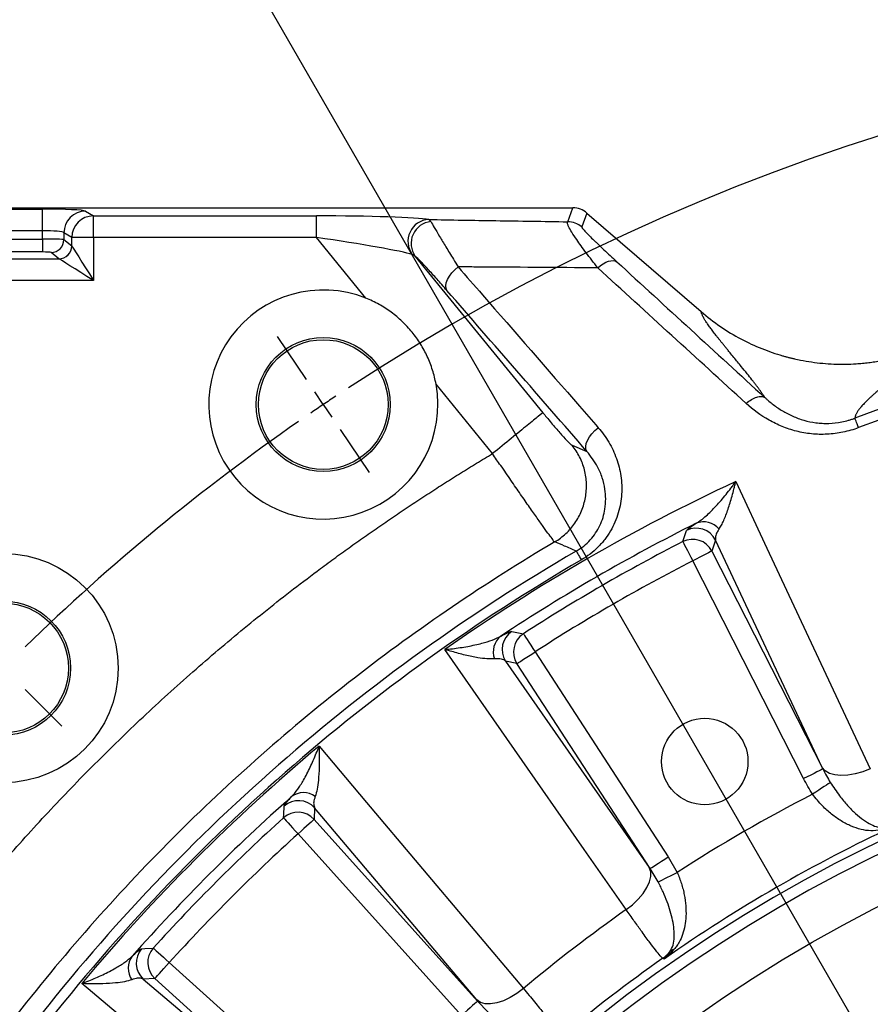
# Model space of a CAD drawing. Extents: x 0 to 8410, y 0 to 5940.
# Tile 20 of 110: x 1688 to 2081, y 4608 to 5063. Entities that reach past the tile are written whole.
import ezdxf

# ---------------------------------------------------------------- set-up
doc = ezdxf.new("R2010")
doc.units = 0
doc.header["$LTSCALE"] = 10
doc.linetypes.add('CENTERX2', pattern=[20.32, 12.7, -2.54, 2.54, -2.54])
doc.layers.get('0').update_dxf_attribs({"linetype": 'CONTINUOUS'})
doc.styles.add('SLDTEXTSTYLE0', font='TXT', dxfattribs={"width": 0.605})
doc.dimstyles.new('SLDDIMSTYLE0', dxfattribs={"dimtxt": 50, "dimasz": 50, "dimexe": 0, "dimexo": 0.0625, "dimgap": 12.5, "dimtad": 0, "dimtih": 1, "dimtoh": 1, "dimdec": 1, "dimlfac": 0.5, "dimrnd": 1e-09, "dimzin": 12, "dimtxsty": 'SLDTEXTSTYLE0', "dimblk1": 'NONE', "dimsah": 1, "dimcen": 0, "dimazin": 3, "dimtfac": 1, "dimtmove": 0, "dimatfit": 3, "dimtolj": 1, "dimtzin": 12})
doc.dimstyles.new('SLDDIMSTYLE1', dxfattribs={"dimtxt": 50, "dimasz": 50, "dimexe": 0, "dimexo": 0.0625, "dimgap": -12.5, "dimtad": 1, "dimdec": 4, "dimlfac": 5, "dimzin": 12, "dimtxsty": 'SLDTEXTSTYLE0', "dimsah": 1, "dimcen": 0.09, "dimazin": 3, "dimtfac": 1, "dimtofl": 0, "dimtmove": 0, "dimatfit": 3, "dimtolj": 1})

# ---------------------------------------------------------------- blocks, each defined once
blk = doc.blocks.new('_D')
at = {"color": 7, "linetype": 'CONTINUOUS'}
for p, q in [((1762.91, 5138.79), (3012.06, 2973.23)), ((3012.06, 2973.23), (3116.53, 2792.13)), ((3116.53, 2792.13), (3367.21, 2792.13))]:
    blk.add_line(p, q, dxfattribs=at)
blk.add_solid([(3012.06, 2973.23), (3030.55, 2926.18), (3043.54, 2933.67)], dxfattribs=at)
at = {"color": 7, "linetype": 'CONTINUOUS', "char_height": 50, "attachment_point": 1, "style": 'SLDTEXTSTYLE0'}
for s, insert in [('%%c', (3141.53, 2856.58)), ('1250', (3214.43, 2856.72))]:
    blk.add_mtext(s, dxfattribs=dict(at, insert=insert))
blk = doc.blocks.new('_NONE')
blk = doc.blocks.new('_D_5')
at = {"color": 7, "linetype": 'CONTINUOUS'}
for p, q in [((2387.49, 5081.86), (2387.49, 5608.37)), ((1603.98, 5488.06), (1780.85, 5571.47)), ((1780.85, 5571.47), (1813.59, 5502.07)), ((1813.59, 5502.07), (1636.72, 5418.65)), ((1636.72, 5418.65), (1603.98, 5488.06)), ((1573.42, 4727.07), (1189.65, 5043.43))]:
    blk.add_line(p, q, dxfattribs=at)
blk.add_arc((2387.49, 4056.01), 1537.35, 90, 140.5, dxfattribs=at)
for points in [[(2387.49, 5593.37), (2337.37, 5600.05), (2337.61, 5585.05)], [(1201.23, 5033.89), (1239.36, 5067.08), (1227.94, 5076.81)]]:
    blk.add_solid(points, dxfattribs=at)
at = {"color": 7, "linetype": 'CONTINUOUS', "insert": (1624.77, 5484.28), "char_height": 50, "attachment_point": 1, "rotation": 25.25, "style": 'SLDTEXTSTYLE0'}
blk.add_mtext('50,5°', dxfattribs=at)
blk = doc.blocks.new('SW_CENTERMARKSYMBOL_0')
at = {"color": 0, "linetype": 'CONTINUOUS'}
for p, q in [((262.02, 281.45), (248.6, 301.35)), ((269.84, 269.84), (265.93, 275.65)), ((269.84, 269.84), (273.76, 264.04)), ((277.67, 258.24), (291.09, 238.34)), ((131.83, 138.01), (148.8, 121.04))]:
    blk.add_line(p, q, dxfattribs=at)
for start, end in [(56.80214, 123.19786), (123.59893, 124), (124, 124.40107), (124.80214, 134.19786)]:
    blk.add_arc((829.04, -559.19), 1000, start, end, dxfattribs=at)

msp = doc.modelspace()

# ---------------------------------------------------------------- linework, layer by layer
at = {"color": 7, "linetype": 'CONTINUOUS'}
for p, q in [((1553.023968, 4976.011337), (1943.772857, 4976.011337)), ((1950.29733, 4973.58525), (2003.075216, 4928.038122))]:
    msp.add_line(p, q, dxfattribs=at)
at = {"color": 8, "linetype": 'CONTINUOUS'}
for p, q in [((1656.649445, 4975.459816), (1698.322807, 4975.459816)), ((1698.322807, 4965.473534), (1698.322807, 4975.459816)), ((1718.246732, 4974.502982), (1721.898769, 4972.315373)), ((1941.388701, 4969.599487), (1943.772857, 4976.011337)), ((1721.898769, 4972.315373), (1825.093065, 4972.315373)), ((1721.898769, 4962.329032), (1721.898769, 4972.315373)), ((1825.093065, 4962.329032), (1825.093065, 4972.315373)), ((1877.076779, 4970.63178), (1878.100131, 4969.670297)), ((1950.29733, 4973.58525), (1947.913174, 4967.173459)), ((1698.322807, 4965.473534), (1656.649445, 4965.473534)), ((1698.322807, 4961.606385), (1698.322807, 4965.473534)), ((1656.649445, 4961.606385), (1698.322807, 4961.606385)), ((1698.322807, 4961.606385), (1698.322807, 4955.621006)), ((1711.936806, 4962.329032), (1708.28477, 4964.516701)), ((1708.28477, 4964.516701), (1708.28477, 4961.351098)), ((1708.28477, 4961.351098), (1711.912487, 4958.451571)), ((1721.898769, 4962.329032), (1711.936806, 4962.329032)), ((1711.936806, 4958.429696), (1711.936806, 4962.329032)), ((1721.898769, 4962.329032), (1721.898769, 4942.490579)), ((1825.093065, 4962.329032), (1721.898769, 4962.329032)), ((1847.999249, 4934.249224), (1825.093065, 4962.329032)), ((1649.036978, 4952.466191), (1705.935274, 4952.466191)), ((1698.322807, 4955.621006), (1656.649445, 4955.621006)), ((1705.935274, 4952.466191), (1702.307616, 4955.365719)), ((1870.8773, 4953.598978), (1929.873441, 4881.277801)), ((1721.898769, 4942.490579), (1633.073483, 4942.490579)), ((1906.657968, 4862.341644), (1880.44915, 4894.470097)), ((1943.434421, 4866.167607), (1950.262432, 4863.364698)), ((2009.770755, 4822.371067), (2008.110498, 4817.256035)), ((2059.176181, 4717.080952), (2009.770755, 4822.371067)), ((2008.110498, 4817.256035), (2059.448604, 4716.49933)), ((2050.550763, 4711.965622), (1999.212657, 4812.722327)), ((1926.291917, 4770.62154), (1987.880711, 4675.783099)), ((1917.91669, 4765.182616), (1912.656818, 4766.302289)), ((1912.656818, 4766.302289), (1979.137991, 4670.870902)), ((1979.505513, 4670.344176), (1917.91669, 4765.182616)), ((1824.292634, 4698.498012), (1824.01279, 4693.127574)), ((1899.265651, 4609.582724), (1824.292634, 4698.498012)), ((1824.01279, 4693.127574), (1899.679337, 4609.091403)), ((1892.258082, 4602.409245), (1816.591535, 4686.445476)), ((1987.880711, 4675.783099), (1992.039416, 4668.584229)), ((1983.225678, 4664.20603), (1979.505513, 4670.344176)), ((1757.051979, 4626.90592), (1841.08821, 4551.239373)), ((1750.369881, 4619.484665), (1744.999443, 4619.204821)), ((1744.999443, 4619.204821), (1833.914731, 4544.231804)), ((1834.406052, 4543.818118), (1750.369881, 4619.484665)), ((1899.679337, 4609.091403), (1904.645507, 4603.909315))]:
    msp.add_line(p, q, dxfattribs=at)
at = {"color": 8, "linetype": 'CONTINUOUS', "flags": 128}
for points in [[(1711.936806, 4958.429696), (1712.268327, 4957.899274), (1712.930058, 4956.840517), (1713.899289, 4955.289723), (1715.14288, 4953.300001), (1716.618095, 4950.939657), (1718.274389, 4948.289575), (1720.054958, 4945.440652), (1721.898769, 4942.490579)], [(1721.898769, 4942.490579), (1718.948696, 4944.334389), (1716.099773, 4946.114959), (1713.449691, 4947.771253), (1711.089347, 4949.246468), (1709.099625, 4950.489999), (1707.548831, 4951.45929), (1706.490014, 4952.121021), (1705.959652, 4952.452482)], [(1955.269937, 4948.283555), (1956.50274, 4949.295165), (1957.764242, 4950.151683), (1959.02044, 4950.830044), (1960.237477, 4951.311888), (1961.382572, 4951.584281), (1962.424819, 4951.639833), (1963.336174, 4951.477112), (1964.09205, 4951.10053)], [(1885.506247, 4937.795164), (1885.073875, 4938.789667), (1884.974871, 4940.001191), (1885.21329, 4941.380204), (1885.779355, 4942.870559), (1886.65006, 4944.411339), (1887.78982, 4945.939721), (1889.152144, 4947.393419), (1890.68142, 4948.713006)], [(1950.262432, 4863.364698), (1949.830626, 4864.364208), (1949.736927, 4865.5836), (1949.985181, 4866.972388), (1950.565104, 4868.473114), (1951.452736, 4870.023669), (1952.611302, 4871.55986), (1953.992878, 4873.018147), (1955.540304, 4874.338152)], [(2019.10377, 4849.373819), (2033.542339, 4818.599106), (2081.403528, 4716.584148)], [(1994.653736, 4821.607293), (1995.12041, 4823.020817), (1996.35369, 4826.742591)], [(1994.653736, 4821.607293), (1994.780664, 4821.359874), (1995.066796, 4820.802213), (1995.50185, 4819.954337), (1996.070181, 4818.846704), (1996.751372, 4817.51913), (1997.520987, 4816.019239), (1998.35134, 4814.400913), (1999.212657, 4812.722327)], [(1945.339684, 4817.233504), (1945.424024, 4817.088308), (1945.574556, 4816.829206), (1945.789222, 4816.459598), (1946.065162, 4815.984549), (1946.39862, 4815.410437), (1946.785186, 4814.744891), (1947.219585, 4813.997032), (1947.696005, 4813.176753)], [(2008.110498, 4817.256035), (2007.862721, 4817.129792), (2007.304255, 4816.84524), (2006.455157, 4816.41257), (2005.345945, 4815.847398), (2004.016404, 4815.169992), (2002.514337, 4814.404608), (2000.893686, 4813.578846), (1999.212657, 4812.722327)], [(1915.579532, 4780.107559), (1917.035107, 4779.807808), (1920.876775, 4779.012145)], [(1920.876775, 4779.012145), (1921.027575, 4778.778495), (1921.367441, 4778.251888), (1921.884213, 4777.451159), (1922.559266, 4776.405157), (1923.368399, 4775.151433), (1924.282555, 4773.734988), (1925.268863, 4772.206725), (1926.291917, 4770.62154)], [(1968.454574, 4651.37303), (1949.021761, 4679.264249), (1884.605263, 4771.721067)], [(1917.91669, 4765.182616), (1918.149923, 4765.334071), (1918.675576, 4765.675427), (1919.474815, 4766.194464), (1920.518879, 4766.872467), (1921.770309, 4767.685177), (1923.184161, 4768.603326), (1924.709622, 4769.593956), (1926.291917, 4770.62154)], [(1826.318775, 4726.996245), (1848.230456, 4701.007189), (1920.864199, 4614.855708)], [(2059.448604, 4716.49933), (2059.200828, 4716.373088), (2058.642362, 4716.088535), (2057.793264, 4715.655865), (2056.684051, 4715.090694), (2055.35451, 4714.413287), (2053.852443, 4713.647904), (2052.231793, 4712.822141), (2050.550763, 4711.965622)], [(2081.403528, 4716.584148), (2077.933316, 4715.167226), (2074.429099, 4714.138688), (2071.014826, 4713.534774), (2067.811195, 4713.376941), (2064.931516, 4713.670732), (2062.477623, 4714.405777), (2060.536299, 4715.556087), (2059.176181, 4717.080952)], [(2062.904332, 4710.208477), (2062.524472, 4709.95629), (2061.908339, 4709.547164), (2061.074589, 4708.993556), (2060.048376, 4708.312155), (2058.860723, 4707.523526), (2057.547514, 4706.65157), (2056.148444, 4705.722572), (2054.705773, 4704.764666)], [(1809.888337, 4693.847717), (1809.973274, 4695.3339), (1810.201262, 4699.248017)], [(1809.888337, 4693.847717), (1810.075019, 4693.641605), (1810.495709, 4693.176986), (1811.135386, 4692.470612), (1811.971043, 4691.547813), (1812.972639, 4690.441789), (1814.104174, 4689.192177), (1815.325115, 4687.84392), (1816.591535, 4686.445476)], [(1824.01279, 4693.127574), (1823.806141, 4692.941548), (1823.340331, 4692.52211), (1822.632168, 4691.88446), (1821.706985, 4691.051425), (1820.5981, 4690.052988), (1819.345329, 4688.92497), (1817.993615, 4687.707903), (1816.591535, 4686.445476)], [(1979.505513, 4670.344176), (1979.738746, 4670.495631), (1980.2644, 4670.836987), (1981.063609, 4671.356024), (1982.107703, 4672.034027), (1983.359132, 4672.846736), (1984.772955, 4673.764886), (1986.298416, 4674.755515), (1987.880711, 4675.783099)], [(1968.454574, 4651.37303), (1971.416776, 4653.669895), (1974.059646, 4656.190337), (1976.289783, 4658.845247), (1978.028272, 4661.540748), (1979.213659, 4664.181532), (1979.804043, 4666.674198), (1979.778532, 4668.930592), (1979.137991, 4670.870902)], [(1983.225678, 4664.20603), (1983.634029, 4664.408864), (1984.296386, 4664.737882), (1985.19272, 4665.183129), (1986.295943, 4665.731134), (1987.572704, 4666.365387), (1988.98444, 4667.066695), (1990.488504, 4667.813839), (1992.039416, 4668.584229)], [(1744.249437, 4633.296193), (1745.732997, 4633.383335), (1749.649738, 4633.609118)], [(1749.649738, 4633.609118), (1749.85585, 4633.422436), (1750.320469, 4633.001746), (1751.026843, 4632.362069), (1751.949642, 4631.526412), (1753.055666, 4630.524816), (1754.305278, 4629.393281), (1755.653535, 4628.17234), (1757.051979, 4626.90592)], [(1986.038421, 4628.52812), (1985.792879, 4628.649117), (1985.370968, 4628.856959)], [(1750.369881, 4619.484665), (1750.555907, 4619.691314), (1750.975345, 4620.157124), (1751.612995, 4620.865287), (1752.44603, 4621.79047), (1753.444467, 4622.899355), (1754.572485, 4624.152126), (1755.789552, 4625.50384), (1757.051979, 4626.90592)], [(1828.641747, 4522.633256), (1802.652333, 4544.54449), (1716.50121, 4617.17868)], [(1920.864199, 4614.855708), (1917.87896, 4612.588884), (1914.760385, 4610.68839), (1911.618744, 4609.2214), (1908.565108, 4608.239772), (1905.707513, 4607.778253), (1903.146986, 4607.853176), (1900.974069, 4608.461799), (1899.265651, 4609.582724)], [(1899.679337, 4609.091403), (1899.472688, 4608.905317), (1899.006907, 4608.485879), (1898.298715, 4607.848229), (1897.373561, 4607.015254), (1896.264647, 4606.016757), (1895.011846, 4604.888739), (1893.660132, 4603.671672), (1892.258082, 4602.409245)]]:
    msp.add_lwpolyline(points, dxfattribs=at)
at = {"color": 7, "linetype": 'CENTERX2'}
msp.add_circle((2387.486134, 4056.011321), 1250, dxfattribs=at)
at = {"color": 7, "linetype": 'CONTINUOUS'}
for centre, radius in [((1828.293231, 4885.048893), 31), ((1828.293231, 4885.048893), 30), ((1680.379353, 4763.118102), 53), ((1680.379353, 4763.118102), 31), ((1680.379353, 4763.118102), 30), ((2004.803737, 4719.895827), 20), ((2387.486134, 4056.011321), 668.928203), ((2387.486134, 4056.011321), 569), ((2387.486134, 4056.011321), 556)]:
    msp.add_circle(centre, radius, dxfattribs=at)
at = {"color": 8, "linetype": 'CONTINUOUS'}
msp.add_circle((2387.486134, 4056.011321), 557.222742, dxfattribs=at)
for centre, radius, start, end in [((1718.312397, 4964.475485), 10.027712, 90.37519472, 179.76450258), ((1721.964554, 4962.287756), 10.027833, 90.37587669, 179.76416258), ((1877.583054, 4960.519157), 10.125288, 92.86604565, 216.84033183), ((1879.04016, 4959.589111), 10.124918, 95.32718709, 216.27225622), ((1941.378445, 4959.58555), 10.013942, 49.26487445, 89.94132313), ((1702.260691, 4961.389739), 6.024203, 270.44630403, 359.63248915), ((1705.888314, 4958.490306), 6.024298, 270.4466286, 359.63159322), ((1705.906117, 4958.483171), 6.030926, 270.50860807, 359.49196329), ((2387.486134, 4056.011321), 880.31399, 69.159902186, 110.840098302), ((2387.486134, 4056.011321), 875.622555, 69.159048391, 110.840951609), ((2387.486134, 4056.011321), 874.716862, 114.906877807, 125.093122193), ((2387.486134, 4056.011321), 865.285296, 116.542887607, 123.457112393), ((2004.255835, 4821.518081), 9.240782, 39.38161196, 111.83946193), ((2000.858841, 4817.794218), 10.018471, 27.1834544, 116.72344237), ((2387.486134, 4056.011321), 860.49665, 117.162662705, 122.837337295), ((1999.198651, 4812.679049), 10.018473, 27.18432839, 116.97833356), ((2387.486134, 4056.011321), 880.31399, 120.14962838, 142.259484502), ((2387.486134, 4056.011321), 875.622555, 120.14962838, 142.259484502), ((2387.486134, 4056.011321), 850.510354, 117.162662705, 122.837337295), ((1921.076398, 4771.731799), 10.018428, 123.27619539, 212.81663594), ((1926.336434, 4770.612), 10.018498, 123.02177872, 212.81552278), ((1916.152889, 4770.651897), 9.240714, 128.1602011, 200.61859235), ((2387.486134, 4056.011321), 695.772879, 157.856529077, 142.143470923), ((2387.486134, 4056.011321), 690.566107, 157.827081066, 142.172918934), ((2387.486134, 4056.011321), 874.716862, 129.906877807, 140.093122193), ((1819.186381, 4696.246813), 9.240739, 54.38139629, 126.83985854), ((2387.486134, 4056.011321), 865.285296, 131.542887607, 138.457112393), ((1816.868927, 4691.770611), 10.018451, 42.18302672, 131.72365252), ((2387.486134, 4056.011321), 729.125279, 117.155717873, 122.844282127), ((1816.5892, 4686.40007), 10.018434, 42.18391471, 131.97862382), ((2387.486134, 4056.011321), 860.49665, 132.162662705, 137.837337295), ((2387.486134, 4056.011321), 699.239438, 114.961933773, 125.038066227), ((2387.486134, 4056.011321), 850.510354, 132.162662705, 137.837337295), ((2387.486134, 4056.011321), 728.040547, 125.138910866, 129.861089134), ((1751.726843, 4626.628528), 10.018451, 138.27634748, 227.81697328), ((1757.097385, 4626.908255), 10.018434, 138.02137618, 227.81608529), ((1992.970861, 4627.192718), 6.296947, 111.86677668, 132.89231336), ((1747.250642, 4624.311074), 9.240739, 143.16014146, 215.61860371), ((2387.486134, 4056.011321), 699.891937, 125.067349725, 129.932650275), ((1973.779565, 4645.21933), 20.052127, 305.31445413, 318.0162987)]:
    msp.add_arc(centre, radius, start, end, dxfattribs=at)
at = {"color": 7, "linetype": 'CONTINUOUS'}
msp.add_arc((1828.293231, 4885.048893), 53, 68.17262052, 10.23920575, dxfattribs=at)
at = {"color": 8, "linetype": 'CONTINUOUS'}
for centre, major_axis, ratio, start_param, end_param in [((1698.322822, 4974.411659), (20, 0), 0.0524077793, 0.0872664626, 1.5707963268), ((1826.803139, 4970.219037), (51.649263, -0.069522), 0.0405651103, 0.2313660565, 1.603966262), ((1698.322822, 4964.425364), (10, 0), 0.1048155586, 0.0872664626, 1.5707963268), ((1698.322822, 4961.326704), (10, 0), 0.0279707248, 0.0872664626, 1.5707963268), ((1826.803139, 4960.232742), (43.904673, -6.408953), 0.0412253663, 0.2431726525, 1.615772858), ((1711.814817, 4942.490561), (0, 16), 0.0874886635, 6.1959188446, 6.2133721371), ((1698.322822, 4955.34132), (4, 0), 0.0699268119, 0.0872664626, 1.5707963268), ((1705.837648, 4942.490561), (0, 10), 0.1399818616, 6.1959188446, 6.2133721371)]:
    msp.add_ellipse(centre, major_axis=major_axis, ratio=ratio, start_param=start_param, end_param=end_param, dxfattribs=at)
at = {"color": 7, "linetype": 'CONTINUOUS'}
for centre, major_axis, ratio, start_param, end_param in [((1945.157537, 4969.748922), (10.063183, -1.365309), 0.6073383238, 1.7896733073, 1.7905783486), ((1943.759243, 4965.988429), (3.494317, 9.397418), 0.9974015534, 5.9286043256, 6.6377662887), ((1945.157537, 4969.748922), (8.510472, -5.541081), 0.6073383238, 1.351014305, 1.3519193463)]:
    msp.add_ellipse(centre, major_axis=major_axis, ratio=ratio, start_param=start_param, end_param=end_param, dxfattribs=at)
at = {"color": 8, "linetype": 'CONTINUOUS'}
for points, knots in [([(1877.076779, 4970.63178), (1887.409764, 4970.459526), (1908.775987, 4970.103346), (1930.282842, 4969.77107), (1941.388701, 4969.599487)], [0, 0, 0, 0, 0.4836131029, 1, 1, 1, 1]), ([(1878.100131, 4969.670297), (1878.54257, 4968.874051), (1879.446039, 4967.248099), (1881.928566, 4963.063085), (1884.969256, 4958.028177), (1887.926669, 4953.186986), (1889.947824, 4949.904436), (1890.68142, 4948.713006)], [0, 0, 0, 0, 0.2238703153, 0.4571479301, 0.6653862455, 0.8785490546, 1, 1, 1, 1]), ([(1955.269937, 4948.283555), (1953.428293, 4950.656571), (1949.747823, 4955.398975), (1945.827339, 4960.854835), (1943.207524, 4964.840856), (1941.845606, 4967.244752), (1941.24905, 4968.719268), (1941.173938, 4969.385291), (1941.336938, 4969.547861), (1941.388701, 4969.599487)], [0, 0, 0, 0, 0.2248634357, 0.4493829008, 0.600513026, 0.7514497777, 0.8523019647, 0.9530965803, 1, 1, 1, 1]), ([(1947.913167, 4967.173464), (1947.880455, 4967.085488), (1947.999447, 4966.869651), (1948.35795, 4966.394176), (1948.507816, 4966.210092), (1948.863615, 4965.794669), (1949.070678, 4965.562112), (1949.762452, 4964.807031), (1950.313463, 4964.231235), (1951.558654, 4962.964238), (1952.253207, 4962.272735), (1953.388083, 4961.160479), (1953.783027, 4960.776144), (1954.593716, 4959.992094), (1955.010146, 4959.591695), (1956.289898, 4958.367489), (1957.18353, 4957.520785), (1959.970817, 4954.900309), (1961.969636, 4953.047097), (1964.092064, 4951.100513)], [0, 0, 0, 0, 0.125, 0.125, 0.1875, 0.1875, 0.25, 0.25, 0.375, 0.375, 0.5, 0.5, 0.5625, 0.5625, 0.625, 0.625, 0.75, 0.75, 1, 1, 1, 1]), ([(1885.506228, 4937.795181), (1883.891102, 4939.651323), (1882.358271, 4941.393158), (1879.457887, 4944.647261), (1878.090058, 4946.159911), (1876.180131, 4948.231907), (1875.566397, 4948.890345), (1874.417251, 4950.106783), (1873.878439, 4950.668514), (1872.377264, 4952.203876), (1871.526636, 4953.032258), (1870.87728, 4953.598997)], [0, 0, 0, 0, 0.25, 0.25, 0.5, 0.5, 0.625, 0.625, 0.75, 0.75, 1, 1, 1, 1]), ([(1890.68142, 4948.713006), (1894.427732, 4944.416774), (1913.159261, 4922.935646), (1934.778636, 4898.144499), (1952.661622, 4877.638989), (1955.540304, 4874.338152)], [0, 0, 0, 0, 0.1733877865, 0.8669375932, 1, 1, 1, 1]), ([(1955.269937, 4948.283555), (1936.134375, 4948.404077), (1914.553657, 4948.54), (1893.110941, 4948.695399), (1890.68142, 4948.713006)], [0, 0, 0, 0, 0.8866971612, 1, 1, 1, 1]), ([(2032.614874, 4888.283809), (2032.536831, 4888.409252), (2032.379553, 4888.662056), (2032.123004, 4889.060108), (2031.849207, 4889.47549), (2031.556747, 4889.909404), (2031.24601, 4890.361521), (2030.916891, 4890.83193), (2030.569419, 4891.320607), (2030.203586, 4891.827559), (2029.819393, 4892.352784), (2029.416841, 4892.896283), (2028.995929, 4893.458056), (2028.556657, 4894.038103), (2028.099027, 4894.636421), (2027.623027, 4895.253022), (2027.128705, 4895.887865), (2026.093327, 4897.206729), (2024.316309, 4899.430445), (2022.067889, 4902.195231), (2019.986907, 4904.737095), (2018.254646, 4906.850565), (2016.722282, 4908.713515), (2015.426848, 4910.291364), (2014.39373, 4911.559259), (2013.409017, 4912.775793), (2012.474022, 4913.939873), (2011.588404, 4915.05178), (2010.752249, 4916.111445), (2009.965533, 4917.118887), (2009.228255, 4918.074105), (2008.540426, 4918.977094), (2007.901997, 4919.827893), (2007.067796, 4920.959021), (2006.104464, 4922.309316), (2005.110823, 4923.790266), (2004.420571, 4924.906052), (2003.965763, 4925.729228), (2003.666226, 4926.342966), (2003.416152, 4926.935051), (2003.212643, 4927.507979), (2003.121798, 4927.858451), (2003.075228, 4928.038113)], [0, 0, 0, 0, 0.0120414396, 0.0242667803, 0.0366766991, 0.0492718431, 0.0620528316, 0.0750202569, 0.0881746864, 0.1015166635, 0.1150467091, 0.1287653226, 0.142672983, 0.1567701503, 0.1710572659, 0.185534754, 0.2002030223, 0.2150624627, 0.2755377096, 0.3467142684, 0.3907278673, 0.4347413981, 0.4787549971, 0.5062160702, 0.5329566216, 0.558977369, 0.5842790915, 0.6088626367, 0.6327289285, 0.6558789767, 0.678313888, 0.7000348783, 0.7210432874, 0.7413405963, 0.7862970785, 0.8295324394, 0.8710710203, 0.8940628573, 0.9184449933, 0.9442246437, 0.9714079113, 1, 1, 1, 1]), ([(2100.193644, 4908.925751), (2100.206289, 4908.836878), (2100.231444, 4908.660083), (2100.242647, 4908.387487), (2100.234083, 4908.111251), (2100.203938, 4907.830758), (2100.152717, 4907.546168), (2100.080304, 4907.257434), (2099.986776, 4906.964567), (2099.872059, 4906.667531), (2099.736481, 4906.366417), (2099.4531, 4905.816784), (2098.92262, 4904.972674), (2098.01172, 4903.77626), (2096.827157, 4902.411612), (2095.241978, 4900.787351), (2093.178827, 4898.82656), (2090.64214, 4896.517855), (2088.311739, 4894.461107), (2086.477916, 4892.85201), (2085.361438, 4891.865163), (2084.42536, 4891.034228), (2083.670192, 4890.360282), (2083.093969, 4889.84339), (2082.407963, 4889.221925), (2081.590501, 4888.465662), (2080.613631, 4887.541875), (2079.724879, 4886.677199), (2078.922714, 4885.871514), (2078.190742, 4885.108589), (2077.52476, 4884.380083), (2076.917982, 4883.676692), (2076.374571, 4883.003779), (2075.894518, 4882.361524), (2075.477621, 4881.750024), (2075.123702, 4881.169365), (2074.832733, 4880.61967), (2074.604122, 4880.100835), (2074.439385, 4879.61353), (2074.332423, 4879.15554), (2074.31385, 4878.87259), (2074.304651, 4878.732441)], [0, 0, 0, 0, 0.01327390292, 0.02640583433, 0.03939651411, 0.05224668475, 0.06495711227, 0.07752858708, 0.08996192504, 0.10225796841, 0.11441758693, 0.1264416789, 0.1671430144, 0.20953456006, 0.25363557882, 0.30512996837, 0.36511593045, 0.43360675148, 0.51061017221, 0.54328544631, 0.57148696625, 0.59521512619, 0.61447026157, 0.62925265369, 0.63956254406, 0.66802859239, 0.6951013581, 0.72078204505, 0.74507201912, 0.76797285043, 0.79099025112, 0.81361376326, 0.83584612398, 0.85769020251, 0.87914900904, 0.90022570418, 0.92092360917, 0.94124621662, 0.96119720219, 0.98078043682, 1, 1, 1, 1]), ([(2023.974727, 4885.551383), (2024.771237, 4886.252673), (2025.604928, 4886.868653), (2027.260523, 4887.866341), (2028.082123, 4888.247866), (2029.628029, 4888.736854), (2030.352051, 4888.844227), (2031.627416, 4888.773635), (2032.178526, 4888.595684), (2032.614588, 4888.284271)], [0, 0, 0, 0, 0.25, 0.25, 0.5, 0.5, 0.75, 0.75, 1, 1, 1, 1]), ([(2032.621053, 4888.278348), (2032.773773, 4888.136188), (2032.931347, 4887.9912), (2033.24426, 4887.706741), (2033.716261, 4887.282754), (2034.196279, 4886.86699), (2035.167352, 4886.046758), (2035.829441, 4885.514987), (2037.86292, 4883.967808), (2039.281296, 4883.000295), (2042.264435, 4881.213679), (2043.828999, 4880.394376), (2046.30839, 4879.29936), (2047.160043, 4878.955711), (2048.898566, 4878.323854), (2049.781829, 4878.036731), (2052.476007, 4877.266595), (2054.330958, 4876.874108), (2057.216036, 4876.495921), (2058.195799, 4876.405056), (2060.189785, 4876.30151), (2061.190137, 4876.289526), (2064.201611, 4876.376087), (2066.223047, 4876.596157), (2069.2787, 4877.197227), (2070.298305, 4877.442805), (2071.810584, 4877.876514), (2072.311763, 4878.031888), (2073.058247, 4878.280854), (2073.430241, 4878.409336), (2073.800363, 4878.543819), (2074.046694, 4878.634808), (2074.172437, 4878.682033), (2074.292398, 4878.727799)], [0, 0, 0, 0, 0.015625, 0.015625, 0.03125, 0.0625, 0.0625, 0.125, 0.125, 0.25, 0.25, 0.375, 0.375, 0.4375, 0.4375, 0.5, 0.5, 0.625, 0.625, 0.6875, 0.6875, 0.75, 0.75, 0.875, 0.875, 0.9375, 0.9375, 0.96875, 0.96875, 0.984375, 0.9921875, 0.9921875, 1, 1, 1, 1]), ([(2075.961494, 4874.343318), (2073.602601, 4873.445329), (2071.168945, 4872.737013), (2066.320955, 4871.727951), (2063.892752, 4871.419714), (2060.244292, 4871.23674), (2059.027109, 4871.222518), (2056.590647, 4871.287387), (2055.374933, 4871.366893), (2051.795255, 4871.735162), (2049.474806, 4872.153289), (2046.082507, 4873.012951), (2044.96654, 4873.338434), (2042.763122, 4874.06464), (2041.673352, 4874.466619), (2038.494466, 4875.761122), (2036.478774, 4876.746374), (2030.696926, 4880.016782), (2027.19407, 4882.614413), (2023.974727, 4885.551383)], [0, 0, 0, 0, 0.125, 0.125, 0.25, 0.25, 0.3125, 0.3125, 0.375, 0.375, 0.5, 0.5, 0.5625, 0.5625, 0.625, 0.625, 0.75, 0.75, 1, 1, 1, 1]), ([(1929.873434, 4881.277806), (1929.719487, 4881.152224), (1929.001446, 4880.566481), (1926.538461, 4878.557296), (1924.794362, 4877.134544), (1920.526967, 4873.653408), (1918.005137, 4871.59622), (1912.540928, 4867.138781), (1909.600427, 4864.740061), (1906.658914, 4862.340517)], [0, 0, 0, 0, 0.25, 0.25, 0.5, 0.5, 0.75, 0.75, 1, 1, 1, 1]), ([(1929.873441, 4881.277801), (1930.441385, 4880.584577), (1932.458722, 4878.122249), (1935.892537, 4874.053639), (1939.55766, 4869.899019), (1942.336298, 4866.961571), (1943.071573, 4866.42832), (1943.439279, 4866.161646)], [0, 0, 0, 0, 0.0901842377, 0.3203340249, 0.5482380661, 0.7740772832, 1, 1, 1, 1]), ([(2075.961494, 4874.343318), (2075.493657, 4875.57226), (2075.094705, 4876.620253), (2074.517844, 4878.135584), (2074.340378, 4878.601763), (2074.292398, 4878.727799)], [0, 0, 0, 0, 0.5, 0.5, 1, 1, 1, 1]), ([(1955.54031, 4874.338151), (1957.379755, 4872.228978), (1959.000758, 4869.982218), (1961.108863, 4866.40885), (1961.759071, 4865.179642), (1962.937643, 4862.670922), (1963.465242, 4861.394167), (1964.861986, 4857.496279), (1965.547346, 4854.808383), (1966.166826, 4850.627299), (1966.303161, 4849.214565), (1966.42663, 4846.383032), (1966.414578, 4844.959438), (1966.233894, 4842.0954), (1966.065343, 4840.654966), (1965.55575, 4837.755241), (1965.218104, 4836.316279), (1964.370243, 4833.466476), (1963.859951, 4832.054732), (1962.650949, 4829.259642), (1961.948618, 4827.87252), (1960.376727, 4825.20123), (1959.504115, 4823.908281), (1958.057636, 4822.036452), (1957.552488, 4821.423806), (1956.49408, 4820.222129), (1955.939701, 4819.632314), (1953.090788, 4816.792569), (1950.536144, 4814.826418), (1947.696016, 4813.176765)], [0, 0, 0, 0, 0.125, 0.125, 0.1875, 0.1875, 0.25, 0.25, 0.375, 0.375, 0.4375, 0.4375, 0.5, 0.5, 0.5625, 0.5625, 0.625, 0.625, 0.6875, 0.6875, 0.75, 0.75, 0.8125, 0.8125, 0.84375, 0.84375, 0.875, 0.875, 1, 1, 1, 1]), ([(1935.426495, 4821.493601), (1937.263038, 4822.59294), (1938.982492, 4823.890317), (1942.108649, 4826.82186), (1943.515242, 4828.455922), (1945.95118, 4831.985956), (1946.980439, 4833.881804), (1948.614502, 4837.848525), (1949.219249, 4839.91926), (1949.976539, 4844.140849), (1950.129055, 4846.291554), (1949.974859, 4850.574508), (1949.668153, 4852.706604), (1948.609539, 4856.854606), (1947.857669, 4858.870366), (1945.943162, 4862.693287), (1944.780591, 4864.500315), (1943.439267, 4866.161621)], [0, 0, 0, 0, 0.125, 0.125, 0.25, 0.25, 0.375, 0.375, 0.5, 0.5, 0.625, 0.625, 0.75, 0.75, 0.875, 0.875, 1, 1, 1, 1]), ([(1578.752932, 4532.801465), (1579.482059, 4534.03447), (1580.94019, 4536.500269), (1583.148673, 4540.185923), (1585.372483, 4543.861587), (1587.61316, 4547.526349), (1589.870294, 4551.180455), (1592.143993, 4554.823839), (1594.434228, 4558.456519), (1596.741008, 4562.078489), (1599.06433, 4565.689751), (1601.404195, 4569.290305), (1603.760602, 4572.88015), (1606.133552, 4576.459287), (1608.523044, 4580.027716), (1610.929079, 4583.585437), (1613.351657, 4587.132449), (1615.790777, 4590.668753), (1618.24644, 4594.194348), (1620.718645, 4597.709235), (1623.207393, 4601.213414), (1625.712684, 4604.706885), (1628.234517, 4608.189647), (1630.772893, 4611.661701), (1633.327811, 4615.123046), (1635.899272, 4618.573684), (1638.487275, 4622.013612), (1641.091821, 4625.442833), (1643.712908, 4628.861344), (1646.350543, 4632.269151), (1654.52401, 4642.73044), (1668.535548, 4659.986961), (1688.974877, 4683.521067), (1710.172278, 4706.349711), (1732.112208, 4728.458201), (1754.772737, 4749.825442), (1778.134998, 4770.426879), (1802.191049, 4790.256118), (1820.974462, 4804.71883), (1834.034019, 4814.342262), (1841.102178, 4819.450725), (1848.213352, 4824.49088), (1855.367557, 4829.462748), (1862.564792, 4834.366315), (1869.805039, 4839.201615), (1877.08837, 4843.968526), (1884.414516, 4848.667501), (1891.784483, 4853.296851), (1899.194511, 4857.86288), (1904.170104, 4860.848699), (1906.658075, 4862.341714)], [0, 0, 0, 0, 0.0091480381, 0.0182945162, 0.0274396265, 0.0365835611, 0.0457265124, 0.0548686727, 0.0640102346, 0.0731513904, 0.0822923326, 0.0914332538, 0.1005743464, 0.109715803, 0.1188578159, 0.1280005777, 0.1371442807, 0.1462891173, 0.1554352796, 0.16458296, 0.1737323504, 0.1828836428, 0.192037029, 0.2011927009, 0.2103508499, 0.2195116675, 0.228675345, 0.2378420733, 0.2470120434, 0.256185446, 0.2653624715, 0.331794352, 0.3981134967, 0.4643928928, 0.530705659, 0.5969914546, 0.6632616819, 0.7295898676, 0.7960493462, 0.8146250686, 0.833189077, 0.851742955, 0.870288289, 0.8888266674, 0.9073596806, 0.92588892, 0.9444159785, 0.9629424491, 0.9814699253, 1, 1, 1, 1]), ([(1935.426508, 4821.493627), (1935.426498, 4821.493627), (1934.745789, 4821.493625), (1934.827927, 4822.498604), (1932.828692, 4824.641064), (1930.472527, 4828.00831), (1927.38657, 4832.303808), (1923.741931, 4837.494318), (1919.636535, 4843.425799), (1915.090703, 4849.901121), (1910.910458, 4856.407881), (1907.651528, 4860.355292), (1906.658942, 4862.340472), (1906.658922, 4862.340511)], [0, 0, 0, 0, 0.0000016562, 0.1134858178, 0.2269708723, 0.3400145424, 0.4530592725, 0.56683462, 0.6806103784, 0.7954324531, 0.9102545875, 0.9999982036, 1, 1, 1, 1]), ([(1945.339684, 4817.233504), (1946.516336, 4817.987518), (1948.870026, 4819.495793), (1951.899023, 4822.375012), (1954.401513, 4825.580851), (1956.397861, 4829.114844), (1957.824893, 4832.85614), (1958.76008, 4837.000403), (1959.072974, 4841.373373), (1958.687038, 4846.246351), (1957.463895, 4851.229614), (1954.965486, 4857.288282), (1952.059695, 4861.042608), (1950.262432, 4863.364698)], [0, 0, 0, 0, 0.0664382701, 0.1328983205, 0.200541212, 0.268264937, 0.341831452, 0.4154714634, 0.505502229, 0.59560408, 0.7072373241, 0.8189231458, 1, 1, 1, 1]), ([(2000.818194, 4830.095649), (2001.575369, 4830.532516), (2002.337618, 4831.049596), (2003.869948, 4832.200944), (2004.640061, 4832.835774), (2006.187042, 4834.201143), (2006.963922, 4834.931887), (2008.523886, 4836.476811), (2009.302434, 4837.286723), (2011.616612, 4839.795055), (2013.139187, 4841.579035), (2015.398018, 4844.398453), (2016.146723, 4845.362498), (2017.263593, 4846.844352), (2017.634457, 4847.343771), (2018.187652, 4848.099741), (2018.371583, 4848.352938), (2018.738511, 4848.861746), (2018.923024, 4849.119487), (2019.10377, 4849.3738)], [0, 0, 0, 0, 0.125, 0.125, 0.25, 0.25, 0.375, 0.375, 0.5, 0.5, 0.75, 0.75, 0.875, 0.875, 0.9375, 0.9375, 0.96875, 0.96875, 1, 1, 1, 1]), ([(2011.398381, 4827.381212), (2011.78356, 4827.909353), (2012.156856, 4828.522132), (2012.886482, 4829.872143), (2013.242727, 4830.609955), (2013.941785, 4832.187745), (2014.284566, 4833.027934), (2014.958842, 4834.797767), (2015.288292, 4835.72239), (2016.249429, 4838.577945), (2016.857853, 4840.598842), (2017.730865, 4843.781015), (2018.015161, 4844.867215), (2018.431901, 4846.534124), (2018.56904, 4847.095448), (2018.771756, 4847.944414), (2018.838848, 4848.228642), (2018.972075, 4848.799576), (2019.038764, 4849.088699), (2019.10377, 4849.3738)], [0, 0, 0, 0, 0.125, 0.125, 0.25, 0.25, 0.375, 0.375, 0.5, 0.5, 0.75, 0.75, 0.875, 0.875, 0.9375, 0.9375, 0.96875, 0.96875, 1, 1, 1, 1]), ([(1996.35369, 4826.742591), (1996.52641, 4826.976931), (1996.87741, 4827.453156), (1998.583039, 4828.687787), (2000.218217, 4829.71774), (2000.818197, 4830.09565)], [0, 0, 0, 0, 0.3801647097, 0.7725699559, 1, 1, 1, 1]), ([(2011.398379, 4827.381195), (2011.095635, 4826.932661), (2010.273921, 4825.715243), (2009.594853, 4823.963328), (2009.711664, 4822.90596), (2009.770755, 4822.371067)], [0, 0, 0, 0, 0.223754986, 0.6073193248, 1, 1, 1, 1]), ([(1935.419829, 4821.498602), (1903.226676, 4802.48661), (1872.234594, 4781.441146), (1813.144732, 4735.617486), (1785.047202, 4710.839482), (1732.193139, 4657.944607), (1707.436829, 4629.82796), (1661.658791, 4570.702747), (1640.637255, 4539.694429), (1621.650116, 4507.486612)], [0, 0, 0, 0, 0.25, 0.25, 0.5, 0.5, 0.75, 0.75, 1, 1, 1, 1]), ([(1945.339684, 4817.233504), (1943.518593, 4818.017797), (1940.207965, 4819.443591), (1936.903744, 4820.859784), (1935.41709, 4821.496965)], [0, 0, 0, 0, 0.5500742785, 1, 1, 1, 1]), ([(1910.4434, 4777.917744), (1911.456228, 4778.44408), (1913.518473, 4779.515766), (1915.02644, 4780.093734), (1915.432298, 4780.103879), (1915.579532, 4780.107559)], [0, 0, 0, 0, 0.3808091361, 0.7753753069, 1, 1, 1, 1]), ([(1884.605263, 4771.721067), (1884.62082, 4771.722536), (1885.779127, 4771.831936), (1889.359402, 4772.218859), (1895.177679, 4773.080232), (1901.322339, 4774.439765), (1906.588449, 4776.004323), (1909.159753, 4777.280601), (1910.4434, 4777.917744)], [0, 0, 0, 0, 0.0015582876, 0.1160199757, 0.3619096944, 0.607599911, 0.8041060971, 1, 1, 1, 1]), ([(1907.504086, 4767.397823), (1906.394354, 4767.360067), (1904.171457, 4767.284438), (1899.536584, 4767.935089), (1894.083315, 4769.053077), (1888.879476, 4770.436681), (1885.662357, 4771.394029), (1884.61933, 4771.716715), (1884.605263, 4771.721067)], [0, 0, 0, 0, 0.1958704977, 0.3923469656, 0.6379971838, 0.8838509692, 0.9984334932, 1, 1, 1, 1]), ([(1912.656831, 4766.302289), (1912.194517, 4766.772221), (1911.529961, 4767.109247), (1909.822729, 4767.487738), (1908.780729, 4767.534329), (1907.50409, 4767.397814)], [0, 0, 0, 0, 0.5, 0.5, 1, 1, 1, 1]), ([(1813.645814, 4703.64231), (1814.593483, 4704.717335), (1816.491778, 4706.870739), (1819.366001, 4711.552466), (1822.269582, 4717.135872), (1824.607301, 4722.532975), (1825.90797, 4725.891063), (1826.313332, 4726.981601), (1826.318775, 4726.996245)], [0, 0, 0, 0, 0.1958950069, 0.3924013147, 0.6380906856, 0.8839796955, 0.9984420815, 1, 1, 1, 1]), ([(1826.318775, 4726.996245), (1826.319332, 4726.981541), (1826.360657, 4725.890689), (1826.453527, 4722.535112), (1826.442642, 4717.150671), (1826.11115, 4711.593806), (1825.540134, 4706.948481), (1824.891756, 4704.820878), (1824.568067, 4703.758718)], [0, 0, 0, 0, 0.0015655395, 0.1161486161, 0.3620028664, 0.6076529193, 0.8041290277, 1, 1, 1, 1]), ([(2062.904332, 4710.208477), (2064.300347, 4708.094378), (2066.855793, 4704.224455), (2070.871907, 4699.474695), (2074.619478, 4695.711128), (2078.268772, 4692.752855), (2081.750579, 4690.678658), (2084.946563, 4689.37127), (2087.138541, 4689.310791), (2088.233833, 4689.280571)], [0, 0, 0, 0, 0.1704471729, 0.3120086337, 0.4536269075, 0.5931297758, 0.7326724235, 0.8664212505, 1, 1, 1, 1]), ([(1810.201262, 4699.248017), (1810.307458, 4699.519093), (1810.523271, 4700.069973), (1811.851176, 4701.703928), (1813.164082, 4703.121993), (1813.645814, 4703.64231)], [0, 0, 0, 0, 0.38016519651, 0.77256984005, 1, 1, 1, 1]), ([(1824.568067, 4703.758718), (1824.391716, 4703.247116), (1823.913062, 4701.858517), (1823.710589, 4699.99055), (1824.097106, 4698.999405), (1824.292634, 4698.498012)], [0, 0, 0, 0, 0.2237547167, 0.6073186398, 1, 1, 1, 1]), ([(2086.197857, 4688.215317), (2084.667493, 4688.030291), (2081.6048, 4687.660003), (2077.175507, 4688.366788), (2072.58881, 4689.873387), (2068.014977, 4692.231804), (2063.502408, 4695.404939), (2058.896437, 4699.4728), (2056.170964, 4702.91446), (2054.705773, 4704.764666)], [0, 0, 0, 0, 0.1427139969, 0.2856112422, 0.4265261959, 0.5673345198, 0.7042640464, 0.8410149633, 1, 1, 1, 1]), ([(1992.039428, 4668.584234), (1992.810235, 4666.877149), (1993.455883, 4665.15611), (1994.268885, 4662.559471), (1994.513612, 4661.691345), (1994.952439, 4659.950286), (1995.147025, 4659.073824), (1995.646521, 4656.487297), (1995.872246, 4654.806348), (1996.12819, 4651.520666), (1996.1568, 4649.906058), (1996.021325, 4646.832749), (1995.859146, 4645.365096), (1995.347336, 4642.550101), (1994.994416, 4641.19571), (1994.104764, 4638.651414), (1993.569038, 4637.456089), (1992.605281, 4635.748897), (1992.257086, 4635.194082), (1991.495624, 4634.104296), (1991.082781, 4633.569606), (1990.625569, 4633.036599)], [0, 0, 0, 0, 0.125, 0.125, 0.1875, 0.1875, 0.25, 0.25, 0.375, 0.375, 0.5, 0.5, 0.625, 0.625, 0.75, 0.75, 0.875, 0.875, 0.9375, 0.9375, 1, 1, 1, 1]), ([(1988.685016, 4631.806077), (1989.235102, 4632.83677), (1990.336011, 4634.89954), (1990.72794, 4638.40181), (1990.62926, 4642.296787), (1990.000399, 4646.317858), (1988.936827, 4650.567383), (1987.470626, 4654.959595), (1985.605172, 4659.548425), (1984.018789, 4662.653599), (1983.225678, 4664.20603)], [0, 0, 0, 0, 0.1424121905, 0.28501558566, 0.41020575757, 0.53536937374, 0.65060117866, 0.76580891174, 0.88291623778, 1, 1, 1, 1]), ([(1985.370968, 4628.856959), (1985.029946, 4629.165986), (1984.338027, 4629.79299), (1982.152665, 4632.481821), (1979.165592, 4636.405986), (1975.718205, 4641.121407), (1972.098613, 4646.180672), (1969.675792, 4649.632928), (1968.454574, 4651.37303)], [0, 0, 0, 0, 0.178972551, 0.3631276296, 0.5421683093, 0.7264062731, 0.8620956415, 1, 1, 1, 1]), ([(1739.855145, 4629.851641), (1740.697224, 4630.62219), (1742.411804, 4632.191127), (1743.718874, 4633.139606), (1744.108201, 4633.25451), (1744.249437, 4633.296193)], [0, 0, 0, 0, 0.3808091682, 0.7753754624, 1, 1, 1, 1]), ([(1990.625564, 4633.036615), (1989.159339, 4631.469985), (1987.684728, 4629.894393), (1986.047731, 4628.535846), (1986.038421, 4628.52812)], [0, 0, 0, 0, 0.9943127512, 1, 1, 1, 1]), ([(1716.50121, 4617.17868), (1716.515854, 4617.184123), (1717.606392, 4617.589485), (1720.96448, 4618.890154), (1726.361583, 4621.227873), (1731.944989, 4624.131454), (1736.626716, 4627.005677), (1738.78012, 4628.903972), (1739.855145, 4629.851641)], [0, 0, 0, 0, 0.0015579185, 0.1160203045, 0.3619093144, 0.6075986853, 0.8041049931, 1, 1, 1, 1]), ([(1986.038421, 4628.52812), (1986.044801, 4628.534395), (1987.023179, 4629.496798), (1987.856816, 4630.655215), (1988.685016, 4631.806077)], [0, 0, 0, 0, 0.0065207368, 1, 1, 1, 1]), ([(1739.738737, 4618.929388), (1738.676576, 4618.605699), (1736.548974, 4617.957321), (1731.903649, 4617.386305), (1726.346784, 4617.054813), (1720.962342, 4617.043928), (1717.606766, 4617.136798), (1716.515914, 4617.178123), (1716.50121, 4617.17868)], [0, 0, 0, 0, 0.1958709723, 0.3923470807, 0.6379971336, 0.8838513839, 0.9984344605, 1, 1, 1, 1]), ([(1744.999443, 4619.204821), (1744.722592, 4619.332229), (1743.980295, 4619.673839), (1742.336176, 4619.75095), (1740.611571, 4619.205463), (1739.738737, 4618.929388)], [0, 0, 0, 0, 0.2270655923, 0.6088126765, 1, 1, 1, 1]), ([(1920.864199, 4614.855708), (1922.620167, 4612.756092), (1926.182931, 4608.496084), (1930.561667, 4603.12191), (1934.124229, 4598.625649), (1936.430528, 4595.559119), (1937.80498, 4593.570276), (1938.090757, 4592.983742), (1938.23481, 4592.688085)], [0, 0, 0, 0, 0.1787392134, 0.3626521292, 0.5413513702, 0.7252166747, 0.8614889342, 1, 1, 1, 1])]:
    msp.add_open_spline(points, degree=3, knots=knots, dxfattribs=at)
for points in [[(1870.87728, 4953.598997), (1870.448007, 4954.006411), (1869.989916, 4954.284939), (1869.479708, 4954.448161)], [(2023.974727, 4885.551383), (2001.015825, 4906.49653), (1978.119337, 4927.404114), (1955.269945, 4948.283569)], [(1964.092064, 4951.100513), (1986.884751, 4930.196212), (2009.720734, 4909.260939), (2032.614588, 4888.284271)], [(1950.262422, 4863.364681), (1928.664147, 4888.193742), (1907.079976, 4913.002108), (1885.506228, 4937.795181)], [(2059.448607, 4716.499319), (2059.358617, 4716.691801), (2059.267809, 4716.885676), (2059.176177, 4717.080958)], [(2059.448607, 4716.499319), (2060.51778, 4714.354323), (2061.643077, 4712.244815), (2062.904324, 4710.208496)], [(2054.705783, 4704.764671), (2053.16981, 4707.077886), (2051.810581, 4709.493084), (2050.550753, 4711.965636)], [(1979.138, 4670.870922), (1979.261255, 4670.693994), (1979.383754, 4670.518411), (1979.505503, 4670.344164)], [(1899.67933, 4609.091391), (1899.542587, 4609.254023), (1899.404694, 4609.417791), (1899.26564, 4609.582704)]]:
    msp.add_open_spline(points, degree=3, dxfattribs=at)
at = {"color": 7, "linetype": 'CONTINUOUS'}
for points, knots in [([(1880.449159, 4894.4701), (1880.048645, 4896.687351), (1879.511386, 4898.856988), (1878.171966, 4903.106434), (1877.369776, 4905.186224), (1875.963889, 4908.238615), (1875.45974, 4909.247552), (1874.395253, 4911.218688), (1873.834103, 4912.183137), (1872.065598, 4915.014418), (1870.773516, 4916.819431), (1868.666288, 4919.403684), (1867.935613, 4920.244495), (1866.41681, 4921.884223), (1865.626286, 4922.685387), (1863.183195, 4925.008135), (1861.473078, 4926.437639), (1857.894845, 4929.067923), (1856.026724, 4930.268692), (1852.128558, 4932.439336), (1850.090336, 4933.411693), (1847.999239, 4934.249231)], [0, 0, 0, 0, 0.125, 0.125, 0.25, 0.25, 0.3125, 0.3125, 0.375, 0.375, 0.5, 0.5, 0.5625, 0.5625, 0.625, 0.625, 0.75, 0.75, 0.875, 0.875, 1, 1, 1, 1]), ([(2003.07523, 4928.038111), (2005.939038, 4925.566654), (2008.939987, 4923.26113), (2015.118077, 4919.040314), (2018.299022, 4917.12242), (2024.73012, 4913.703093), (2027.970517, 4912.205947), (2034.411279, 4909.618554), (2037.615373, 4908.526531), (2040.765729, 4907.618445)], [0, 0, 0, 0, 0.25, 0.25, 0.5, 0.5, 0.75, 0.75, 1, 1, 1, 1]), ([(2040.76496, 4907.615769), (2041.223331, 4907.485866), (2042.140432, 4907.225959), (2043.523643, 4906.861044), (2044.912921, 4906.514233), (2046.308784, 4906.187327), (2047.711102, 4905.879843), (2050.347907, 4905.340919), (2054.232852, 4904.678473), (2059.383225, 4904.07387), (2064.550633, 4903.739954), (2069.73476, 4903.676759), (2074.152397, 4903.853036), (2077.792107, 4904.144034), (2080.649581, 4904.45521), (2083.490958, 4904.847843), (2086.316271, 4905.321894), (2089.125462, 4905.877499), (2091.918696, 4906.514154), (2094.695334, 4907.233735), (2097.45774, 4908.029206), (2099.280777, 4908.626653), (2100.193624, 4908.925811)], [0, 0, 0, 0, 0.0236795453, 0.0473776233, 0.0710991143, 0.0948488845, 0.1186317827, 0.1424526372, 0.2286147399, 0.3144160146, 0.4000896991, 0.485870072, 0.5719905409, 0.6197311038, 0.6673332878, 0.7148364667, 0.7622802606, 0.8097044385, 0.8571488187, 0.9046531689, 0.9522571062, 1, 1, 1, 1])]:
    msp.add_open_spline(points, degree=3, knots=knots, dxfattribs=at)

# ---------------------------------------------------------------- block references
msp.add_blockref('SW_CENTERMARKSYMBOL_0', (1558.448562, 4615.204224), dxfattribs=at)

# ---------------------------------------------------------------- dimensions: what is measured, and where the dimension line sits
dim = msp.add_angular_dim_2l(base=(1731.698638, 5446.479772), line1=((2387.486134, 5061.859707), (2387.486134, 3050.162934)), line2=((1588.85469, 4714.352279), (1642.868411, 4669.826803)), dimstyle='SLDDIMSTYLE1', dxfattribs=at)
dim.commit()
dim.dimension.update_dxf_attribs({"geometry": '_D_5', "text_midpoint": (1731.698638, 5446.479772), "dimtype": 162})
dim = msp.add_diameter_dim_2p(p1=(1762.911246, 5138.788402), p2=(3012.061023, 2973.234239), dimstyle='SLDDIMSTYLE0', dxfattribs=at)
dim.commit()
dim.dimension.update_dxf_attribs({"geometry": '_D', "text_midpoint": (3254.36666, 2831.711077), "dimtype": 163})

doc.saveas('drawing.dxf')
